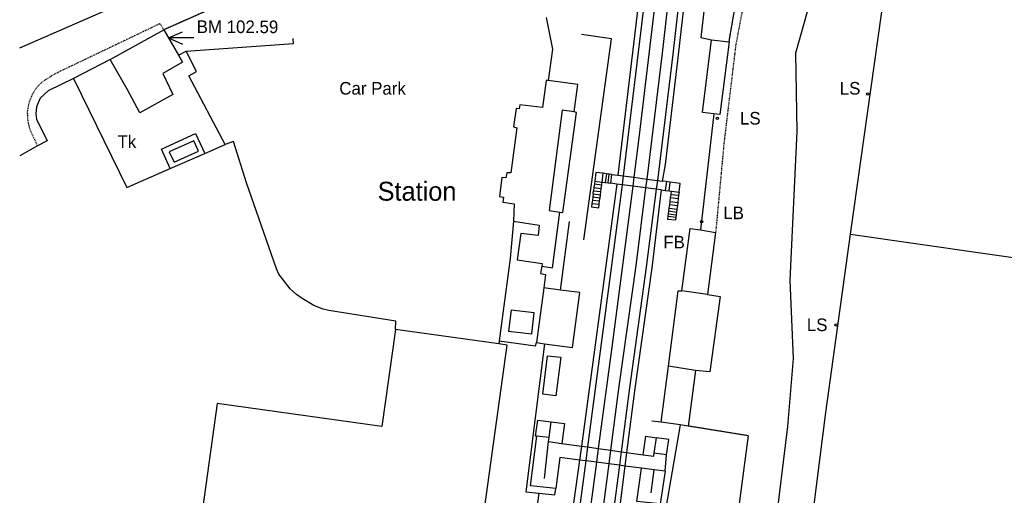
# Model space of a CAD drawing. Header units: metres. Extents: x 611948 to 1225781, y 656699 to 1316021.
# Tile 40 of 169: x 611948 to 612104, y 658362 to 658437. Entities that reach past the tile are written whole.
import ezdxf

# ---------------------------------------------------------------- set-up
doc = ezdxf.new("R2010")
doc.units = ezdxf.units.M
doc.linetypes.add('4696-11$0$PECK', pattern=[0.2, 0.1, -0.1])
for name, color, linetype in [('4696-11$0$BLD_INN_W', 253, 'Continuous'), ('4696-11$0$BLD_OTL_P', 253, 'Continuous'), ('4696-11$0$BLD_OTL_S', 253, 'Continuous'), ('4696-11$0$GEN_LIN_D', 253, 'Continuous'), ('4696-11$0$GEN_PCK_D', 253, '4696-11$0$PECK'), ('4696-11$0$HT_CTRL', 253, 'Continuous'), ('4696-11$0$OTHER_SYM', 253, 'Continuous'), ('4696-11$0$POLE_SYMB', 253, 'Continuous'), ('4696-11$0$RAIL_STAND', 253, 'Continuous'), ('4696-11$0$ROADS', 253, 'Continuous'), ('4696-11$0$ROADS_CTR', 253, 'Continuous'), ('4696-11$0$ROADS_PCK', 253, '4696-11$0$PECK'), ('4696-11$0$TEXT', 253, 'Continuous')]:
    doc.layers.add(name, color=color, linetype=linetype)
doc.styles.add('4696-11$0$STANDARD', font='txt')

# ---------------------------------------------------------------- blocks, each defined once
blk = doc.blocks.new('4696-11$0$13', base_point=(160450.170478, 242323.105036))
blk.add_circle((160450.170478, 242323.105036), 0.187958)
blk = doc.blocks.new('4696-11$0$34', base_point=(140.879497, 309.117412))
for p, q in [((140.739761, 309.117412), (142.970666, 310.083172)), ((140.739761, 309.117412), (142.970666, 308.151652)), ((144.748461, 309.117412), (140.739761, 309.117412))]:
    blk.add_line(p, q)
blk = doc.blocks.new('4696-11')
at = {"layer": '4696-11$0$BLD_INN_W', "flags": 128}
for points in [[(612035.772, 658422.375), (612033.892, 658422.626), (612031.788, 658406.719), (612033.496, 658406.484)], [(612056.91, 658393.42), (612052.827, 658394.001)], [(612055.028, 658381.353), (612050.71, 658382.012)]]:
    blk.add_lwpolyline(points, dxfattribs=at)
at = {"layer": '4696-11$0$BLD_OTL_P', "flags": 128}
for points in [[(612056.131, 658422.273), (612057.535, 658433.799)], [(612033.99, 658406.409), (612036.172, 658422.296)], [(611972.349, 658414.386), (611976.251, 658416.13), (611975.508, 658417.793), (611971.606, 658416.05), (611972.349, 658414.386)], [(612033.637, 658383.432), (612032.867, 658377.299)]]:
    blk.add_lwpolyline(points, dxfattribs=at)
at = {"layer": '4696-11$0$BLD_OTL_S', "flags": 128}
for points in [[(611962.242, 658430.681), (611970.739, 658435.4)], [(611970.739, 658435.4), (611973.037, 658431.372)], [(612057.535, 658433.799), (612060.336, 658433.473)], [(612060.336, 658433.473), (612058.851, 658421.966), (612057.932, 658422.042)], [(611973.037, 658431.372), (611973.683, 658430.236), (611970.592, 658428.481), (611972.167, 658425.129), (611966.922, 658422.204), (611964.905, 658425.995), (611962.242, 658430.681)], [(612031.629, 658427.375), (612031.329, 658427.353), (612030.771, 658423.051), (612027.168, 658423.514), (612027.051, 658422.873), (612026.571, 658422.891), (612026.166, 658419.99), (612026.686, 658419.852), (612025.761, 658412.688), (612025.101, 658412.725), (612024.965, 658411.884), (612024.305, 658411.941), (612023.919, 658408.94), (612024.579, 658408.863), (612024.483, 658408.043), (612026.244, 658407.771), (612026.138, 658405.051)], [(612035.772, 658422.375), (612036.332, 658426.697), (612031.629, 658427.375)], [(612036.172, 658422.296), (612035.772, 658422.375)], [(612057.932, 658422.042), (612056.131, 658422.273)], [(612030.645, 658397.874), (612032.325, 658397.652), (612033.496, 658406.484)], [(612033.496, 658406.484), (612033.99, 658406.409)], [(612026.138, 658405.051), (612030.24, 658404.411), (612030.048, 658402.75), (612027.326, 658403.097), (612026.747, 658398.875), (612030.71, 658398.314), (612030.645, 658397.874)], [(612052.827, 658394.001), (612054.159, 658403.866), (612055.82, 658403.674)], [(612055.82, 658403.674), (612058.202, 658403.246)], [(612058.202, 658403.246), (612056.91, 658393.42)], [(612030.963, 658394.47), (612029.807, 658385.771)], [(612033.632, 658394.107), (612030.963, 658394.47)], [(612031.095, 658385.596), (612035.511, 658384.996), (612036.693, 658393.691), (612033.632, 658394.107)], [(612050.71, 658382.012), (612052.287, 658393.998), (612052.827, 658394.001)], [(612056.91, 658393.42), (612058.91, 658393.09), (612057.289, 658381.104), (612055.028, 658381.353)], [(612025.382, 658387.59), (612029.073, 658387.167), (612029.457, 658390.509), (612025.765, 658390.932), (612025.382, 658387.59)], [(612007.432, 658387.825), (612005.302, 658372.478), (611979.166, 658376.104), (611976.311, 658355.531), (612019.246, 658349.574)], [(612023.832, 658385.551), (612007.432, 658387.825)], [(612019.246, 658349.574), (612020.164, 658349.446), (612025.148, 658385.366), (612023.832, 658385.551)], [(612029.807, 658385.771), (612031.095, 658385.596)], [(612032.867, 658377.299), (612030.795, 658377.604), (612031.569, 658383.687), (612033.637, 658383.432)], [(612049.547, 658373.168), (612050.71, 658382.012)], [(612055.028, 658381.353), (612053.85, 658372.529)], [(612029.849, 658370.919), (612029.672, 658370.934), (612030.025, 658373.47), (612032.131, 658373.204)], [(612031.811, 658370.709), (612032.131, 658373.204)], [(612052.564, 658372.72), (612049.547, 658373.168)], [(612053.85, 658372.529), (612052.564, 658372.72)], [(612031.811, 658370.709), (612029.849, 658370.919)], [(612048.435, 658368.222), (612048.814, 658370.662)], [(612050.415, 658367.94), (612050.767, 658370.38), (612048.814, 658370.662)], [(612050.415, 658367.94), (612048.435, 658368.222)]]:
    blk.add_lwpolyline(points, dxfattribs=at)
at = {"layer": '4696-11$0$GEN_LIN_D', "flags": 128}
for points in [[(612079.601, 658402.969), (612084.492, 658437.868), (612085.298, 658442.915), (612086.344, 658447.187), (612087.016, 658449.458), (612087.492, 658450.726), (612089.156, 658454.429), (612091.163, 658457.958), (612092.485, 658459.924), (612093.024, 658460.561), (612095.959, 658463.911), (612098.989, 658467.174), (612102.209, 658469.72), (612105.281, 658471.774), (612107.772, 658473.207), (612109.971, 658474.318), (612116.719, 658477.138), (612129.895, 658481.801)], [(612057.462, 658478.033), (612055.133, 658456.421), (612052.273, 658431.402), (612050.175, 658413.999), (612049.734, 658411.403)], [(612044.492, 658463.992), (612043.815, 658459.189), (612043.283, 658457.527), (612044.185, 658457.012), (612043.098, 658454.306), (612045.685, 658452.719), (612047.506, 658452.607), (612042.695, 658412.319)], [(612062.761, 658449.182), (612057.62, 658449.457), (612055.874, 658434.15), (612057.535, 658433.799)], [(612060.53, 658434.793), (612062.885, 658448.302)], [(612031.361, 658437.332), (612032.365, 658432.298), (612031.629, 658427.375)], [(612037.33, 658402.085), (612041.676, 658433.983), (612036.913, 658434.639)], [(611974.274, 658432.018), (611991.266, 658433.24), (611991.242, 658434.02)], [(611973.037, 658431.372), (611974.274, 658432.018)], [(611980.464, 658417.19), (611974.673, 658428.101), (611975.889, 658428.767), (611974.274, 658432.018)], [(611962.242, 658430.681), (611956.398, 658427.673)], [(611956.398, 658427.673), (611952.428, 658425.714), (611951.153, 658424.568), (611950.54, 658423.165), (611950.425, 658422.085), (611950.529, 658421.206), (611952.226, 658417.794), (611950.724, 658416.97)], [(611956.398, 658427.673), (611964.86, 658410.356), (611971.764, 658413.368)], [(612057.932, 658422.042), (612055.82, 658403.674)], [(611971.764, 658413.368), (611970.37, 658416.462), (611975.756, 658418.947), (611977.212, 658415.755)], [(611977.212, 658415.755), (611980.464, 658417.19)], [(612007.432, 658387.825), (612007.517, 658389.143), (611996.87, 658390.852), (611995.988, 658391.066), (611994.506, 658391.67), (611992.641, 658392.761), (611991.765, 658393.372), (611990.783, 658394.276), (611988.963, 658396.634), (611988.599, 658397.472), (611983.834, 658411.107), (611981.762, 658417.676), (611980.464, 658417.19)], [(611950.724, 658416.97), (611947.889, 658415.413)], [(611971.764, 658413.368), (611977.212, 658415.755)], [(612040.375, 658412.624), (612039.219, 658412.773), (612039.043, 658411.375)], [(612040.208, 658411.224), (612040.375, 658412.624)], [(612040.88, 658412.556), (612040.375, 658412.624)], [(612040.88, 658412.556), (612040.709, 658411.158)], [(612041.313, 658412.5), (612040.88, 658412.556)], [(612041.148, 658411.101), (612041.313, 658412.5)], [(612041.746, 658412.445), (612041.313, 658412.5)], [(612041.583, 658411.047), (612041.746, 658412.445)], [(612041.746, 658412.445), (612042.695, 658412.319)], [(612042.526, 658410.923), (612036.936, 658369.341)], [(612038.991, 658410.959), (612038.915, 658410.357)], [(612039.043, 658411.375), (612038.991, 658410.959)], [(612038.991, 658410.959), (612040.147, 658410.781)], [(612039.043, 658411.375), (612040.208, 658411.224)], [(612040.074, 658410.227), (612040.147, 658410.781)], [(612040.147, 658410.781), (612040.208, 658411.224)], [(612040.208, 658411.224), (612040.709, 658411.158)], [(612040.709, 658411.158), (612041.148, 658411.101)], [(612041.148, 658411.101), (612041.583, 658411.047)], [(612042.526, 658410.923), (612041.583, 658411.047)], [(612043.41, 658410.806), (612042.526, 658410.923)], [(612042.695, 658412.319), (612043.562, 658412.206)], [(612045.049, 658410.591), (612043.41, 658410.806)], [(612043.562, 658412.206), (612045.223, 658411.988)], [(612045.223, 658411.988), (612047.28, 658411.722)], [(612047.28, 658411.722), (612048.967, 658411.503)], [(612048.967, 658411.503), (612049.734, 658411.403)], [(612050.388, 658411.316), (612049.734, 658411.403)], [(612050.388, 658411.316), (612050.211, 658409.92)], [(612051.004, 658411.236), (612050.388, 658411.316)], [(612050.852, 658409.835), (612051.004, 658411.236)], [(612052.402, 658409.633), (612052.58, 658411.032), (612051.004, 658411.236)], [(612038.791, 658409.364), (612038.729, 658408.868)], [(612038.791, 658409.364), (612038.853, 658409.86)], [(612038.791, 658409.364), (612039.943, 658409.236)], [(612038.915, 658410.357), (612038.853, 658409.86)], [(612038.853, 658409.86), (612040.008, 658409.731)], [(612038.915, 658410.357), (612040.074, 658410.227)], [(612039.877, 658408.74), (612039.943, 658409.236)], [(612039.943, 658409.236), (612040.008, 658409.731)], [(612040.008, 658409.731), (612040.074, 658410.227)], [(612049.573, 658410.002), (612048.092, 658397.607), (612045.401, 658378.485), (612044.095, 658368.336)], [(612047.093, 658410.321), (612045.049, 658410.591)], [(612048.789, 658410.105), (612047.093, 658410.321)], [(612049.573, 658410.002), (612048.789, 658410.105)], [(612049.573, 658410.002), (612050.211, 658409.92)], [(612050.211, 658409.92), (612050.852, 658409.835)], [(612050.852, 658409.835), (612051.188, 658409.792)], [(612051.066, 658408.791), (612051.128, 658409.288)], [(612051.128, 658409.288), (612051.188, 658409.792)], [(612051.128, 658409.288), (612052.339, 658409.138)], [(612051.188, 658409.792), (612052.402, 658409.633)], [(612052.402, 658409.633), (612052.339, 658409.138)], [(612038.597, 658407.848), (612038.531, 658407.31), (612039.669, 658407.168), (612039.741, 658407.709)], [(612038.666, 658408.372), (612038.597, 658407.848)], [(612038.597, 658407.848), (612039.741, 658407.709)], [(612038.729, 658408.868), (612038.666, 658408.372)], [(612038.666, 658408.372), (612039.812, 658408.244)], [(612038.729, 658408.868), (612039.877, 658408.74)], [(612039.741, 658407.709), (612039.812, 658408.244)], [(612039.812, 658408.244), (612039.877, 658408.74)], [(612050.855, 658407.091), (612050.926, 658407.666)], [(612050.926, 658407.666), (612050.99, 658408.177)], [(612050.926, 658407.666), (612052.13, 658407.492)], [(612050.99, 658408.177), (612051.066, 658408.791)], [(612050.99, 658408.177), (612052.196, 658408.014)], [(612051.066, 658408.791), (612052.276, 658408.642)], [(612052.196, 658408.014), (612052.13, 658407.492)], [(612052.276, 658408.642), (612052.196, 658408.014)], [(612052.339, 658409.138), (612052.276, 658408.642)], [(612050.696, 658405.815), (612050.745, 658406.212)], [(612050.745, 658406.212), (612050.801, 658406.659)], [(612050.745, 658406.212), (612051.948, 658406.063)], [(612050.801, 658406.659), (612050.855, 658407.091)], [(612050.801, 658406.659), (612052, 658406.473)], [(612050.855, 658407.091), (612052.059, 658406.933)], [(612052, 658406.473), (612051.948, 658406.063)], [(612052.059, 658406.933), (612052, 658406.473)], [(612052.13, 658407.492), (612052.059, 658406.933)], [(612026.138, 658405.051), (612025.647, 658399.089), (612023.889, 658386.043)], [(612033.632, 658394.107), (612035.057, 658404.954)], [(612051.897, 658405.666), (612051.834, 658405.175), (612050.633, 658405.309), (612050.696, 658405.815)], [(612050.696, 658405.815), (612051.897, 658405.666)], [(612051.948, 658406.063), (612051.897, 658405.666)], [(612071.287, 658339.637), (612072.127, 658347.78), (612073.047, 658347.704), (612074.325, 658348.11), (612075.121, 658348.974), (612076.082, 658352.918), (612075.558, 658353.876), (612074.633, 658354.791), (612073.23, 658355.484), (612075.658, 658374.673), (612079.601, 658402.969)], [(612079.601, 658402.969), (612110.878, 658398.46), (612115.557, 658397.403)], [(612030.645, 658397.874), (612030.457, 658396.713), (612031.217, 658396.577), (612030.963, 658394.47)], [(612023.889, 658386.043), (612023.832, 658385.551)], [(612023.889, 658386.043), (612029.653, 658385.231), (612029.807, 658385.771)], [(612031.095, 658385.596), (612028.104, 658362.106), (612030.19, 658361.894)], [(612032.131, 658373.204), (612034.258, 658372.952), (612033.823, 658369.778)], [(612052.564, 658372.72), (612049.053, 658352.227), (612045.317, 658352.689), (612041.759, 658326.198)], [(612049.547, 658373.168), (612048.088, 658373.321)], [(612032.846, 658362.64), (612028.863, 658363.046), (612029.849, 658370.919)], [(612031.721, 658370.072), (612031.811, 658370.709)], [(612046.729, 658367.966), (612047.128, 658370.93), (612048.814, 658370.662)], [(612063.359, 658370.985), (612058.222, 658332.418)], [(612031.049, 658364.218), (612031.721, 658370.072)], [(612031.721, 658370.072), (612033.823, 658369.778)], [(612033.823, 658369.778), (612036.936, 658369.341)], [(612036.936, 658369.341), (612036.636, 658367.133)], [(612036.936, 658369.341), (612037.912, 658369.204)], [(612037.912, 658369.204), (612039.595, 658368.967)], [(612039.595, 658368.967), (612041.536, 658368.695)], [(612041.536, 658368.695), (612043.219, 658368.459)], [(612036.636, 658367.133), (612031.98, 658333.748), (612028.475, 658309.975), (612025.546, 658290.943), (612023.801, 658279.796), (612017.448, 658243.252)], [(612036.636, 658367.133), (612033.517, 658367.545), (612032.846, 658362.64)], [(612037.616, 658367.004), (612036.636, 658367.133)], [(612043.219, 658368.459), (612044.095, 658368.336)], [(612044.095, 658368.336), (612043.818, 658366.186)], [(612044.095, 658368.336), (612046.729, 658367.966)], [(612046.729, 658367.966), (612048.389, 658367.733), (612048.435, 658368.222)], [(612050.191, 658365.346), (612050.415, 658367.94)], [(612043.818, 658366.186), (612042.84, 658358.583), (612037.187, 658318.816), (612034.278, 658299.401), (612032.042, 658285.326), (612024.831, 658243.252)], [(612039.302, 658366.782), (612037.616, 658367.004)], [(612041.256, 658366.524), (612039.302, 658366.782)], [(612042.941, 658366.302), (612041.256, 658366.524)], [(612043.818, 658366.186), (612042.941, 658366.302)], [(612046.443, 658365.84), (612043.818, 658366.186)], [(612050.191, 658365.346), (612049.432, 658360.191), (612045.729, 658360.535), (612046.443, 658365.84)], [(612048.466, 658365.573), (612046.443, 658365.84)], [(612047.987, 658361.941), (612048.466, 658365.573)], [(612050.191, 658365.346), (612048.466, 658365.573)], [(612030.19, 658361.894), (612032.709, 658361.638), (612032.846, 658362.64)], [(612030.19, 658361.894), (612023.088, 658310.17), (612023.372, 658310.132), (612020.103, 658285.578), (612014.134, 658243.252)]]:
    blk.add_lwpolyline(points, dxfattribs=at)
at = {"layer": '4696-11$0$GEN_PCK_D', "flags": 128}
for points in [[(611991.871, 658444.801), (611970.739, 658435.4)], [(612060.336, 658433.473), (612060.53, 658434.793)], [(612063.359, 658370.985), (612053.85, 658372.529)]]:
    blk.add_lwpolyline(points, dxfattribs=at)
at = {"layer": '4696-11$0$RAIL_STAND', "flags": 128}
for points in [[(612054.867, 658476.98), (612049.706, 658431.701), (612047.28, 658411.722)], [(612056.642, 658477.7), (612051.394, 658431.503), (612048.967, 658411.503)], [(612050.955, 658475.442), (612046.964, 658440.607), (612043.562, 658412.206)], [(612052.708, 658476.131), (612050.803, 658458.883), (612048.652, 658440.409), (612046.037, 658418.268), (612045.223, 658411.988)], [(612043.41, 658410.806), (612037.912, 658369.204)], [(612043.562, 658412.206), (612043.41, 658410.806)], [(612045.223, 658411.988), (612045.049, 658410.591)], [(612047.28, 658411.722), (612047.093, 658410.321)], [(612048.967, 658411.503), (612048.789, 658410.105)], [(612045.049, 658410.591), (612041.756, 658385.059), (612039.595, 658368.967)], [(612047.093, 658410.321), (612045.529, 658397.945), (612042.842, 658378.835), (612041.536, 658368.695)], [(612048.789, 658410.105), (612047.214, 658397.719), (612044.525, 658378.608), (612043.219, 658368.459)], [(612037.912, 658369.204), (612037.616, 658367.004)], [(612039.595, 658368.967), (612039.302, 658366.782)], [(612041.536, 658368.695), (612041.256, 658366.524)], [(612043.219, 658368.459), (612042.941, 658366.302)], [(612037.616, 658367.004), (612035.128, 658348.542), (612032.574, 658330.672), (612028.488, 658302.996), (612026.103, 658287.506), (612023.89, 658273.597), (612018.338, 658243.252)], [(612039.302, 658366.782), (612036.812, 658348.308), (612034.257, 658330.429), (612030.168, 658302.74), (612027.782, 658287.243), (612025.566, 658273.315), (612020.078, 658243.252)], [(612041.256, 658366.524), (612040.277, 658358.925), (612034.63, 658319.184), (612031.723, 658299.792), (612029.491, 658285.743), (612027.254, 658272.734), (612021.92, 658243.252)], [(612042.941, 658366.302), (612041.962, 658358.696), (612036.311, 658318.939), (612033.403, 658299.532), (612031.168, 658285.465), (612028.929, 658272.446), (612023.649, 658243.252)]]:
    blk.add_lwpolyline(points, dxfattribs=at)
at = {"layer": '4696-11$0$ROADS', "flags": 128}
for points in [[(612079.601, 658402.969), (612084.492, 658437.868), (612085.298, 658442.915), (612086.344, 658447.187), (612087.016, 658449.458), (612087.492, 658450.726), (612089.156, 658454.429), (612091.163, 658457.958), (612092.485, 658459.924), (612093.024, 658460.561), (612095.959, 658463.911), (612098.989, 658467.174), (612102.209, 658469.72), (612105.281, 658471.774), (612107.772, 658473.207), (612109.971, 658474.318), (612116.719, 658477.138), (612129.895, 658481.801)], [(612060.53, 658434.793), (612062.885, 658448.302)], [(611991.871, 658444.801), (611970.739, 658435.4)], [(611962.242, 658430.681), (611970.739, 658435.4)], [(612060.336, 658433.473), (612060.53, 658434.793)], [(612060.336, 658433.473), (612058.851, 658421.966), (612057.932, 658422.042)], [(611962.242, 658430.681), (611956.398, 658427.673)], [(611956.398, 658427.673), (611952.428, 658425.714), (611951.153, 658424.568), (611950.54, 658423.165), (611950.425, 658422.085), (611950.529, 658421.206), (611952.226, 658417.794), (611950.724, 658416.97)], [(612057.932, 658422.042), (612055.82, 658403.674)], [(611950.724, 658416.97), (611947.889, 658415.413)], [(612055.82, 658403.674), (612058.202, 658403.246)], [(612058.202, 658403.246), (612056.91, 658393.42)], [(612071.287, 658339.637), (612072.127, 658347.78), (612073.047, 658347.704), (612074.325, 658348.11), (612075.121, 658348.974), (612076.082, 658352.918), (612075.558, 658353.876), (612074.633, 658354.791), (612073.23, 658355.484), (612075.658, 658374.673), (612079.601, 658402.969)], [(612056.91, 658393.42), (612058.91, 658393.09), (612057.289, 658381.104), (612055.028, 658381.353)], [(612055.028, 658381.353), (612053.85, 658372.529)], [(612063.359, 658370.985), (612053.85, 658372.529)], [(612063.359, 658370.985), (612058.222, 658332.418)]]:
    blk.add_lwpolyline(points, dxfattribs=at)
at = {"layer": '4696-11$0$ROADS_CTR', "flags": 128}
for points in [[(612062.323, 658243.252), (612064.16, 658259.426), (612064.965, 658268.454), (612063.498, 658275.622), (612067.818, 658330.951), (612065.509, 658338.842), (612069.648, 658372.476), (612070.563, 658383.242), (612070.014, 658395.681), (612071.112, 658419.279), (612070.929, 658431.718), (612078.611, 658459.157), (612091.416, 658473.608), (612106.782, 658481.474), (612128.675, 658489.488), (612155.43, 658498.613), (612184.149, 658507.183), (612204.707, 658513.815)], [(611947.889, 658432.531), (611978.551, 658445.986), (611982.518, 658448.034)]]:
    blk.add_lwpolyline(points, dxfattribs=at)
at = {"layer": '4696-11$0$ROADS_PCK', "flags": 128}
for points in [[(612066.108, 658464.176), (612072.815, 658462.488), (612064.381, 658448.949), (612061.379, 658432.938), (612059.533, 658417.59), (612058.202, 658403.246)], [(611970.739, 658435.4), (611970.154, 658436.378), (611954.097, 658428.703), (611952.908, 658428.067), (611951.481, 658427.169), (611950.613, 658426.266), (611949.851, 658425.102), (611949.33, 658423.812), (611949.091, 658422.475), (611949.124, 658421.214), (611949.374, 658419.978), (611949.578, 658419.381), (611950.724, 658416.97)]]:
    blk.add_lwpolyline(points, dxfattribs=at)
at = {"layer": '4696-11$0$HT_CTRL'}
blk.add_blockref('4696-11$0$34', (611971.604, 658434.106), dxfattribs=at)
at = {"layer": '4696-11$0$OTHER_SYM'}
blk.add_blockref('4696-11$0$13', (612055.974, 658404.935), dxfattribs=at)
at = {"layer": '4696-11$0$POLE_SYMB'}
for p in [(612082.293, 658425.218), (612058.474, 658421.364), (612077.27, 658388.559)]:
    blk.add_blockref('4696-11$0$13', p, dxfattribs=at)
at = {"layer": '4696-11$0$BLD_OTL_S', "style": '4696-11$0$STANDARD'}
blk.add_text('Station', height=3, rotation=-0.1, dxfattribs=at).set_placement((612004.624, 658408.287))
at = {"layer": '4696-11$0$HT_CTRL', "style": '4696-11$0$STANDARD'}
blk.add_text('BM 102.59', height=2, rotation=-0.1, dxfattribs=at).set_placement((611975.94, 658434.886))
at = {"layer": '4696-11$0$OTHER_SYM', "style": '4696-11$0$STANDARD'}
blk.add_text('LB', height=2, rotation=-0.1, dxfattribs=at).set_placement((612059.411, 658405.352))
at = {"layer": '4696-11$0$POLE_SYMB', "style": '4696-11$0$STANDARD'}
for p in [(612077.874, 658425.117), (612062.059, 658420.362), (612072.655, 658387.598)]:
    blk.add_text('LS', height=2, rotation=-0.1, dxfattribs=at).set_placement(p)
at = {"layer": '4696-11$0$RAIL_STAND', "style": '4696-11$0$STANDARD'}
blk.add_text('FB', height=2, rotation=-0.1, dxfattribs=at).set_placement((612049.9, 658400.715))
at = {"layer": '4696-11$0$TEXT', "style": '4696-11$0$STANDARD'}
for s, p in [('Car Park', (611998.545, 658425.116)), ('Tk', (611963.389, 658416.668))]:
    blk.add_text(s, height=2, rotation=-0.1, dxfattribs=at).set_placement(p)
blk = doc.blocks.new('OS Mapping')
blk.add_blockref('4696-11', (0, 0))

msp = doc.modelspace()

# ---------------------------------------------------------------- block references
msp.add_blockref('OS Mapping', (0, 0))

doc.saveas('drawing.dxf')
